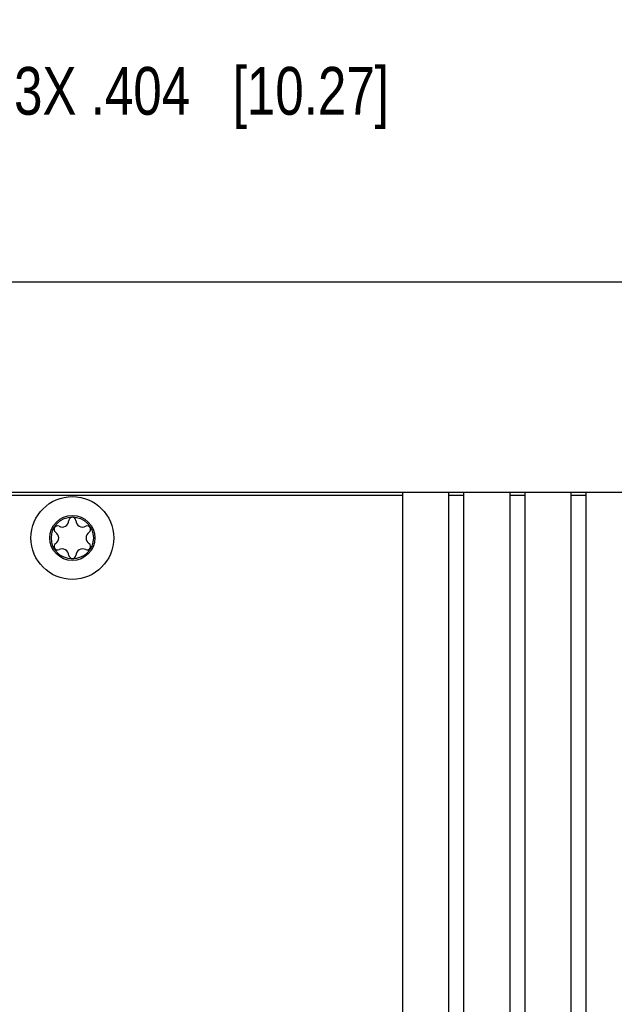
# Model space of a CAD drawing. Header units: inches. Extents: x 0.2 to 16.8, y 0.2 to 10.8.
# Tile 16 of 25: x 7.8 to 9.3, y 5.8 to 8.4. Entities that reach past the tile are written whole.
import ezdxf

# ---------------------------------------------------------------- set-up
doc = ezdxf.new("R2010")
doc.units = ezdxf.units.IN
doc.header["$LTSCALE"] = 0.935
doc.header["$MEASUREMENT"] = 0
doc.layers.get('0').update_dxf_attribs({"linetype": 'CONTINUOUS'})
doc.layers.add('DIMENSIONS', color=7, linetype='CONTINUOUS')
doc.styles.get("Standard").update_dxf_attribs({"font": 'txt', "width": 0.8})
doc.dimstyles.new('DIMSTYLE_2', dxfattribs={"dimtxt": 0.125, "dimasz": 0.18, "dimexe": 0.18, "dimexo": 0.0625, "dimgap": 0.09, "dimtad": 0, "dimtih": 1, "dimtoh": 1, "dimdec": 3, "dimzin": 4, "dimdsep": 46, "dimtxsty": 'STANDARD', "dimblk": '_FILLED', "dimblk1": '_FILLED', "dimblk2": '_FILLED', "dimcen": 0.09, "dimadec": 0, "dimazin": 0, "dimtp": 0.01, "dimtm": 0.01, "dimtfac": 1, "dimtdec": 3, "dimtofl": 0, "dimtmove": 0, "dimatfit": 3, "dimldrblk": '_FILLED', "dimfxl": 1, "dimtolj": 1, "dimtzin": 4, "dimarcsym": 0})

# ---------------------------------------------------------------- blocks, each defined once
blk = doc.blocks.new('_FILLED')
at = {"color": 0, "linetype": 'BYBLOCK'}
blk.add_solid([(0, 0), (-1, 0.174), (-1, -0.174)], dxfattribs=at)
blk = doc.blocks.new('*D15')
at = {"layer": 'DIMENSIONS', "color": 2, "linetype": 'CONTINUOUS'}
for p, q in [((6.8541, 7.5716), (6.8541, 8.5991)), ((13.9767, 7.7866), (13.9767, 8.5991)), ((6.8541, 8.4741), (9.6404, 8.4741)), ((13.9767, 8.4741), (11.1904, 8.4741))]:
    blk.add_line(p, q, dxfattribs=at)
at = {"layer": 'DIMENSIONS', "color": 2, "linetype": 'CONTINUOUS', "xscale": 0.18, "yscale": 0.18, "zscale": 0.18, "rotation": 180}
blk.add_blockref('_FILLED', (6.8541, 8.4741), dxfattribs=at)
at = {"layer": 'DIMENSIONS', "color": 2, "linetype": 'CONTINUOUS', "xscale": 0.18, "yscale": 0.18, "zscale": 0.18}
blk.add_blockref('_FILLED', (13.9767, 8.4741), dxfattribs=at)
at = {"layer": 'DIMENSIONS', "color": 2, "linetype": 'CONTINUOUS', "insert": (10.4154, 8.5366), "char_height": 0.125, "width": 1.425, "attachment_point": 2, "line_spacing_factor": 0.9}
blk.add_mtext('7.123{\\Ftxt.shx;\\W1.000000;\\H0.125000; }[180.92]', dxfattribs=at)
blk = doc.blocks.new('*D19')
at = {"layer": 'DIMENSIONS', "color": 2, "linetype": 'CONTINUOUS'}
for p, q in [((6.9377, 7.0426), (6.9377, 8.3491)), ((7.3421, 7.499), (7.3421, 8.3491)), ((6.9377, 8.2241), (6.5777, 8.2241)), ((7.3421, 8.2241), (7.7086, 8.2241))]:
    blk.add_line(p, q, dxfattribs=at)
at = {"layer": 'DIMENSIONS', "color": 2, "linetype": 'CONTINUOUS', "xscale": 0.18, "yscale": 0.18, "zscale": 0.18}
blk.add_blockref('_FILLED', (6.9377, 8.2241), dxfattribs=at)
at = {"layer": 'DIMENSIONS', "color": 2, "linetype": 'CONTINUOUS', "xscale": 0.18, "yscale": 0.18, "zscale": 0.18, "rotation": 180}
blk.add_blockref('_FILLED', (7.3421, 8.2241), dxfattribs=at)
at = {"layer": 'DIMENSIONS', "color": 2, "linetype": 'CONTINUOUS', "insert": (7.7711, 8.2866), "char_height": 0.125, "width": 1.525, "attachment_point": 1, "line_spacing_factor": 0.9}
blk.add_mtext('3X .404{\\Ftxt.shx;\\W1.000000;\\H0.125000; }[10.27]', dxfattribs=at)

msp = doc.modelspace()

# ---------------------------------------------------------------- linework, layer by layer
at = {"color": 7, "linetype": 'CONTINUOUS'}
for p, q in [((7.3867, 7.7241), (13.9767, 7.7241)), ((7.3637, 7.1741), (10.3687, 7.1741)), ((7.6937, 7.1661), (8.7887, 7.1661)), ((8.7887, 3.9241), (8.7887, 7.1741)), ((8.9087, 7.1741), (8.9087, 3.9241)), ((8.9087, 7.1661), (8.9487, 7.1661)), ((8.9487, 3.9241), (8.9487, 7.1741)), ((9.0687, 7.1741), (9.0687, 3.9241)), ((9.0687, 7.1661), (9.1087, 7.1661)), ((9.1087, 3.9241), (9.1087, 7.1741)), ((9.2287, 7.1741), (9.2287, 3.9241)), ((9.2287, 7.1661), (9.2687, 7.1661)), ((9.2687, 3.9241), (9.2687, 7.1741))]:
    msp.add_line(p, q, dxfattribs=at)
for radius in [0.1083, 0.059, 0.055]:
    msp.add_circle((7.9237, 7.0541), radius, dxfattribs=at)
for centre, radius, start, end in [((7.8968, 7.1007), 0.018, 243.5573, 356.4427), ((7.9237, 7.0991), 0.009, 3.5573, 176.4427), ((7.9507, 7.1007), 0.018, 183.5573, 296.4427), ((7.8848, 7.0766), 0.009, 63.5573, 236.4427), ((7.8699, 7.0541), 0.018, 303.5573, 56.4427), ((7.9627, 7.0766), 0.009, 303.5573, 116.4427), ((7.9776, 7.0541), 0.018, 123.5573, 236.4427), ((7.8848, 7.0316), 0.009, 123.5573, 296.4427), ((7.9627, 7.0316), 0.009, 243.5573, 56.4427), ((7.8968, 7.0074), 0.018, 3.5573, 116.4427), ((7.9237, 7.0091), 0.009, 183.5573, 356.4427), ((7.9507, 7.0074), 0.018, 63.5573, 176.4427)]:
    msp.add_arc(centre, radius, start, end, dxfattribs=at)

# ---------------------------------------------------------------- dimensions: what is measured, and where the dimension line sits
at = {"layer": 'DIMENSIONS', "color": 2, "linetype": 'CONTINUOUS'}
dim = msp.add_linear_dim(base=(6.8541, 8.4741), p1=(13.9767, 7.7866), p2=(6.8541, 7.5716), angle=180, dimstyle='DIMSTYLE_2', dxfattribs=at)
dim.commit()
dim.dimension.update_dxf_attribs({"geometry": '*D15', "text_midpoint": (10.2654, 8.4741), "dimtype": 160})
dim = msp.add_linear_dim(base=(6.9377, 8.2241), p1=(7.3421, 7.499), p2=(6.9377, 7.0426), angle=180, text='3X <>', dimstyle='DIMSTYLE_2', dxfattribs=at)
dim.commit()
dim.dimension.update_dxf_attribs({"geometry": '*D19', "text_midpoint": (8.5336, 8.2241), "dimtype": 160})

doc.saveas('drawing.dxf')
